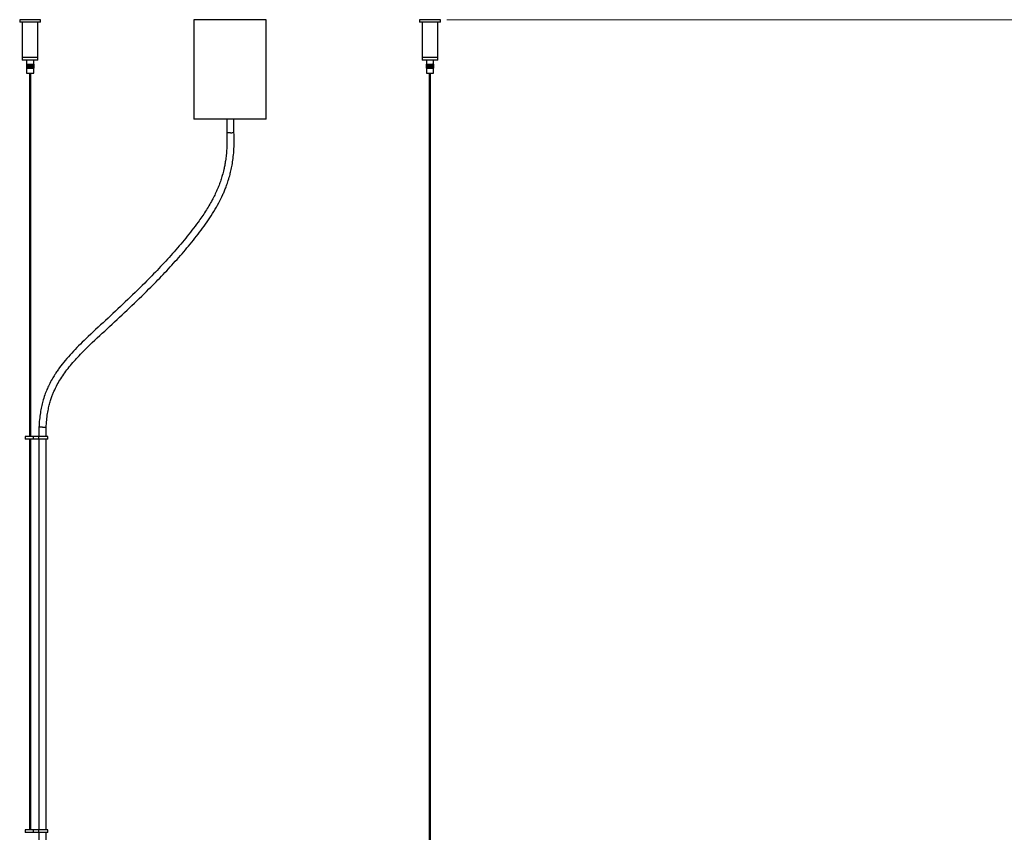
# Model space of a CAD drawing. Header units: millimetres. Extents: x 359 to 992, y 308 to 753.
# Tile 3 of 5: x 629 to 779, y 462 to 586. Entities that reach past the tile are written whole.
import ezdxf

# ---------------------------------------------------------------- set-up
doc = ezdxf.new("R2010")
doc.units = ezdxf.units.MM
doc.styles.add('SLDTEXTSTYLE0', font='TXT', dxfattribs={"width": 0.75})
doc.dimstyles.new('SLDDIMSTYLE1', dxfattribs={"dimtxt": 3.5, "dimasz": 3.556, "dimexe": 0, "dimexo": 0.0625, "dimgap": 0.875, "dimtad": 1, "dimdec": 0, "dimlfac": 5, "dimrnd": 1e-09, "dimzin": 12, "dimdsep": 46, "dimtxsty": 'SLDTEXTSTYLE0', "dimblk1": 'CLOSED', "dimblk2": 'CLOSED', "dimsah": 1, "dimcen": 0.09, "dimadec": 0, "dimazin": 3, "dimtfac": 1, "dimtdec": 0, "dimtofl": 0, "dimtmove": 0, "dimatfit": 3, "dimldrblk": 'CLOSED', "dimfxl": 0, "dimfrac": 2, "dimtolj": 1, "dimtzin": 12, "dimarcsym": 0})

# ---------------------------------------------------------------- blocks, each defined once
blk = doc.blocks.new('_Closed')
at = {"color": 0, "linetype": 'ByBlock', "lineweight": -2}
for p, q in [((-1, 0.166667), (0, 0)), ((-1, 0.166667), (-1, -0.166667)), ((0, 0), (-1, -0.166667)), ((0, 0), (-1, 0))]:
    blk.add_line(p, q, dxfattribs=at)
blk = doc.blocks.new('_D_1')
at = {"color": 7, "linetype": 'Continuous', "lineweight": 0}
for p, q in [((693.83, 586.37), (799.69, 586.37)), ((798.69, 586.37), (798.69, 319.37)), ((777.72, 319.37), (799.69, 319.37))]:
    blk.add_line(p, q, dxfattribs=at)
at = {"color": 7, "linetype": 'Continuous', "lineweight": 18, "xscale": 3.556, "yscale": 3.556}
for p, rotation in [((798.69, 586.37, -0.2), 90.0000000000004), ((798.69, 319.37, -0.2), 270.0000000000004)]:
    blk.add_blockref('_Closed', p, dxfattribs=dict(at, rotation=rotation))
at = {"color": 7, "linetype": 'Continuous', "lineweight": 18, "insert": (794.17, 448.31), "char_height": 3.5, "attachment_point": 1, "rotation": 90, "style": 'SLDTEXTSTYLE0'}
blk.add_mtext('1335', dxfattribs=at)

msp = doc.modelspace()

# ---------------------------------------------------------------- linework, layer by layer
at = {"color": 7, "linetype": 'Continuous', "lineweight": 25}
for p, q in [((628.65, 586.37), (628.65, 586)), ((631.83, 586.37), (628.65, 586.37)), ((631.83, 586), (628.65, 586)), ((629.04, 586), (629.04, 580.6)), ((631.44, 580.6), (631.44, 586)), ((631.83, 586), (631.83, 586.37)), ((655.24, 586.37), (655.24, 571.17)), ((659.81, 586.37), (655.24, 586.37)), ((666.24, 586.37), (659.81, 586.37)), ((666.24, 571.17), (666.24, 586.37)), ((689.65, 586.37), (689.65, 586)), ((692.32, 586.37), (689.65, 586.37)), ((692.32, 586), (689.65, 586)), ((690.04, 586), (690.04, 580.6)), ((692.83, 586.37), (692.32, 586.37)), ((692.83, 586), (692.32, 586)), ((692.44, 580.6), (692.44, 586)), ((692.83, 586), (692.83, 586.37)), ((629.04, 580.6), (629.04, 580.2)), ((631.44, 580.6), (629.04, 580.6)), ((631.44, 580.2), (629.04, 580.2)), ((629.69, 580.2), (629.69, 579.6)), ((630.79, 579.6), (630.79, 580.2)), ((631.44, 580.2), (631.44, 580.6)), ((690.04, 580.6), (690.04, 580.2)), ((692.44, 580.6), (690.04, 580.6)), ((692.06, 580.6), (690.04, 580.6)), ((692.44, 580.2), (690.04, 580.2)), ((690.69, 580.2), (690.69, 579.6)), ((691.79, 579.6), (691.79, 580.2)), ((692.44, 580.6), (692.06, 580.6)), ((692.44, 580.2), (692.44, 580.6)), ((629.68, 579.6), (629.68, 579)), ((629.68, 579.6), (629.69, 579.6)), ((629.68, 579.6), (629.68, 579)), ((629.68, 579.6), (629.68, 579.6)), ((629.68, 579.6), (629.68, 579)), ((629.68, 579.6), (629.68, 579.6)), ((629.68, 579.6), (629.68, 579)), ((629.68, 579.6), (629.68, 579.6)), ((629.68, 579.6), (629.68, 579)), ((629.68, 579.6), (629.68, 579.6)), ((629.68, 579), (629.69, 579)), ((629.68, 579), (629.68, 579)), ((629.68, 579), (629.68, 579)), ((629.68, 579), (629.68, 579)), ((629.68, 579), (629.68, 579)), ((629.69, 579.6), (629.69, 579)), ((629.69, 579.6), (629.7, 579.6)), ((629.69, 579.6), (629.69, 579)), ((629.69, 579.6), (629.69, 579.6)), ((629.69, 579.6), (629.69, 579)), ((629.69, 579.6), (629.69, 579.6)), ((629.69, 579), (629.69, 578.2)), ((629.69, 579), (629.7, 579)), ((629.69, 579), (629.69, 579)), ((629.69, 579), (629.69, 579)), ((629.7, 579.6), (629.7, 579)), ((629.7, 579.6), (629.71, 579.6)), ((629.7, 579), (629.71, 579)), ((629.71, 579.6), (629.71, 579)), ((629.71, 579.6), (629.72, 579.6)), ((629.71, 579.6), (629.71, 579)), ((629.71, 579.6), (629.71, 579.6)), ((629.71, 579), (629.72, 579)), ((629.71, 579), (629.71, 579)), ((629.72, 579.6), (629.72, 579)), ((629.72, 579.6), (629.73, 579.6)), ((629.72, 579), (629.73, 579)), ((629.73, 579.6), (629.73, 579)), ((629.73, 579.6), (629.74, 579.6)), ((629.73, 579), (629.74, 579)), ((629.74, 579.6), (629.74, 579)), ((629.74, 579.6), (629.75, 579.6)), ((629.74, 579.6), (629.74, 579)), ((629.74, 579.6), (629.74, 579.6)), ((629.74, 579), (629.75, 579)), ((629.74, 579), (629.74, 579)), ((629.75, 579.6), (629.75, 579)), ((629.75, 579.6), (629.77, 579.6)), ((629.75, 579), (629.77, 579)), ((629.77, 579), (629.77, 579.6)), ((629.77, 579.6), (629.77, 579)), ((629.77, 579.6), (629.78, 579.6)), ((629.77, 579), (629.78, 579)), ((629.78, 579), (629.78, 579.6)), ((629.78, 579.6), (629.78, 579)), ((629.78, 579.6), (629.79, 579.6)), ((629.78, 579), (629.79, 579)), ((629.79, 579.6), (629.79, 579)), ((629.79, 579), (629.79, 579.6)), ((629.79, 579.6), (629.79, 579)), ((629.79, 579.6), (629.8, 579.6)), ((629.79, 579.6), (629.79, 579.6)), ((629.79, 579), (629.8, 579)), ((629.79, 579), (629.79, 579)), ((629.8, 579), (629.8, 579.6)), ((629.8, 579.6), (629.8, 579)), ((629.8, 579.6), (629.8, 579)), ((629.8, 579.6), (629.81, 579.6)), ((629.8, 579.6), (629.8, 579.6)), ((629.8, 579), (629.81, 579)), ((629.8, 579), (629.8, 579)), ((629.81, 579.6), (629.81, 579)), ((629.81, 579), (629.81, 579.6)), ((629.81, 579.6), (629.81, 579)), ((629.81, 579.6), (629.82, 579.6)), ((629.81, 579.6), (629.81, 579.6)), ((629.81, 579.6), (629.85, 579.6)), ((629.81, 579), (629.82, 579)), ((629.81, 579), (629.81, 579)), ((629.82, 579), (629.82, 579.6)), ((629.82, 579.6), (629.82, 579)), ((629.82, 579.6), (629.83, 579.6)), ((629.82, 579), (629.83, 579)), ((629.83, 579.6), (629.83, 579)), ((629.83, 579.6), (629.84, 579.6)), ((629.83, 579), (629.84, 579)), ((629.84, 579.6), (629.84, 579)), ((629.84, 579), (629.84, 579.6)), ((629.84, 579.6), (629.84, 579)), ((629.84, 579.6), (629.85, 579.6)), ((629.84, 579.6), (629.84, 579.6)), ((629.84, 579), (629.85, 579)), ((629.84, 579), (629.84, 579)), ((629.85, 579), (629.85, 579.6)), ((629.85, 579.6), (629.85, 579)), ((629.85, 579.6), (629.85, 579)), ((629.85, 579.6), (629.87, 579.6)), ((629.85, 579.6), (629.85, 579.6)), ((629.85, 579), (629.87, 579)), ((629.85, 579), (629.85, 579)), ((629.87, 579.6), (629.87, 579)), ((629.87, 579), (629.87, 579.6)), ((629.87, 579.6), (629.87, 579)), ((629.87, 579.6), (629.88, 579.6)), ((629.87, 579.6), (629.87, 579.6)), ((629.87, 579), (629.88, 579)), ((629.87, 579), (629.87, 579)), ((629.88, 579), (629.88, 579.6)), ((629.88, 579.6), (629.88, 579)), ((629.88, 579.6), (629.88, 579)), ((629.88, 579.6), (629.9, 579.6)), ((629.88, 579.6), (629.88, 579.6)), ((629.88, 579), (629.9, 579)), ((629.88, 579), (629.88, 579)), ((629.9, 579.6), (629.9, 579)), ((629.9, 579), (629.9, 579.6)), ((629.9, 579.6), (629.9, 579)), ((629.9, 579.6), (629.91, 579.6)), ((629.9, 579.6), (629.9, 579.6)), ((629.9, 579), (629.91, 579)), ((629.9, 579), (629.9, 579)), ((629.91, 579), (629.91, 579.6)), ((629.91, 579.6), (629.91, 579)), ((629.91, 579.6), (629.92, 579.6)), ((629.91, 579), (629.92, 579)), ((629.92, 579.6), (629.92, 579)), ((629.92, 579.6), (629.93, 579.6)), ((629.92, 579), (629.93, 579)), ((629.93, 579.6), (629.93, 579)), ((629.93, 579), (629.93, 579.6)), ((629.93, 579.6), (629.93, 579)), ((629.93, 579.6), (629.94, 579.6)), ((629.93, 579.6), (629.93, 579.6)), ((629.93, 579), (629.94, 579)), ((629.93, 579), (629.93, 579)), ((629.94, 579), (629.94, 579.6)), ((629.95, 579.6), (629.95, 579)), ((629.95, 579.6), (629.95, 579)), ((629.95, 579.6), (629.96, 579.6)), ((629.95, 579.6), (629.95, 579.6)), ((629.95, 579), (629.96, 579)), ((629.95, 579), (629.95, 579)), ((629.96, 579.6), (629.96, 579)), ((629.96, 579), (629.96, 579.6)), ((629.96, 579.6), (629.97, 579.6)), ((629.96, 579), (629.97, 579)), ((629.97, 579.6), (629.97, 579)), ((629.97, 579.6), (629.98, 579.6)), ((629.97, 579), (629.98, 579)), ((629.98, 579), (629.98, 579.6)), ((629.98, 579.6), (629.98, 579)), ((629.98, 579.6), (629.99, 579.6)), ((629.98, 579), (629.99, 579)), ((629.99, 579.6), (629.99, 579)), ((629.99, 579.6), (630, 579.6)), ((629.99, 579), (630, 579)), ((630, 579.6), (630, 579)), ((630, 579), (630, 579.6)), ((630, 579.6), (630, 579)), ((630, 579.6), (630.01, 579.6)), ((630, 579.6), (630, 579.6)), ((630, 579), (630.01, 579)), ((630, 579), (630, 579)), ((630.01, 579), (630.01, 579.6)), ((630.02, 579.6), (630.02, 579)), ((630.02, 579.6), (630.02, 579)), ((630.02, 579.6), (630.03, 579.6)), ((630.02, 579.6), (630.02, 579.6)), ((630.02, 579), (630.03, 579)), ((630.02, 579), (630.02, 579)), ((630.03, 579.6), (630.03, 579)), ((630.03, 579), (630.03, 579.6)), ((630.03, 579.6), (630.04, 579.6)), ((630.03, 579), (630.04, 579)), ((630.04, 579.6), (630.04, 579)), ((630.04, 579.6), (630.05, 579.6)), ((630.04, 579), (630.05, 579)), ((630.05, 579), (630.05, 579.6)), ((630.05, 579.6), (630.05, 579)), ((630.05, 579.6), (630.06, 579.6)), ((630.05, 579), (630.06, 579)), ((630.06, 579.6), (630.06, 579)), ((630.06, 579.6), (630.07, 579.6)), ((630.06, 579), (630.07, 579)), ((630.07, 579.6), (630.07, 579)), ((630.07, 579), (630.07, 579.6)), ((630.07, 579.6), (630.08, 579.6)), ((630.07, 579), (630.08, 579)), ((630.08, 579.6), (630.08, 579)), ((630.08, 579.6), (630.09, 579.6)), ((630.08, 579), (630.09, 579)), ((630.09, 579), (630.09, 579.6)), ((630.09, 579.6), (630.09, 579)), ((630.09, 579.6), (630.1, 579.6)), ((630.09, 579), (630.1, 579)), ((630.1, 579.6), (630.1, 579)), ((630.1, 579.6), (630.11, 579.6)), ((630.1, 579), (630.11, 579)), ((630.11, 579.6), (630.11, 579)), ((630.11, 579), (630.11, 579.6)), ((630.11, 579.6), (630.12, 579.6)), ((630.11, 579), (630.12, 579)), ((630.12, 579.6), (630.12, 579)), ((630.12, 579.6), (630.13, 579.6)), ((630.12, 579), (630.13, 579)), ((630.13, 579), (630.13, 579.6)), ((630.13, 579.6), (630.13, 579)), ((630.13, 579.6), (630.14, 579.6)), ((630.13, 579), (630.14, 579)), ((630.14, 579.6), (630.14, 579)), ((630.14, 579.6), (630.15, 579.6)), ((630.14, 579), (630.15, 579)), ((630.15, 579.6), (630.15, 579)), ((630.15, 579), (630.15, 579.6)), ((630.15, 579.6), (630.16, 579.6)), ((630.15, 579), (630.16, 579)), ((630.16, 579.6), (630.16, 579)), ((630.16, 579.6), (630.17, 579.6)), ((630.16, 579), (630.17, 579)), ((630.17, 579), (630.17, 579.6)), ((630.17, 579.6), (630.17, 579)), ((630.17, 579.6), (630.18, 579.6)), ((630.17, 579), (630.18, 579)), ((630.18, 579.6), (630.18, 579)), ((630.18, 579.6), (630.19, 579.6)), ((630.18, 579), (630.19, 579)), ((630.19, 579.6), (630.19, 579)), ((630.19, 579), (630.19, 579.6)), ((630.19, 579.6), (630.2, 579.6)), ((630.19, 579), (630.2, 579)), ((630.2, 579.6), (630.2, 579)), ((630.2, 579.6), (630.21, 579.6)), ((630.2, 579), (630.21, 579)), ((630.21, 579), (630.21, 579.6)), ((630.21, 579.6), (630.21, 579)), ((630.21, 579.6), (630.22, 579.6)), ((630.21, 579), (630.22, 579)), ((630.22, 579.6), (630.22, 579)), ((630.22, 579.6), (630.23, 579.6)), ((630.22, 579), (630.23, 579)), ((630.23, 579.6), (630.23, 579)), ((630.23, 579), (630.23, 579.6)), ((630.23, 579.6), (630.24, 579.6)), ((630.23, 579), (630.24, 579)), ((630.24, 579.6), (630.24, 579)), ((630.24, 579.6), (630.25, 579.6)), ((630.24, 579), (630.25, 579)), ((630.25, 579), (630.25, 579.6)), ((630.25, 579.6), (630.25, 579)), ((630.25, 579.6), (630.26, 579.6)), ((630.25, 579), (630.26, 579)), ((630.26, 579.6), (630.26, 579)), ((630.26, 579.6), (630.27, 579.6)), ((630.26, 579), (630.27, 579)), ((630.27, 579.6), (630.27, 579)), ((630.27, 579), (630.27, 579.6)), ((630.27, 579.6), (630.28, 579.6)), ((630.27, 579), (630.28, 579)), ((630.28, 579.6), (630.28, 579)), ((630.28, 579.6), (630.29, 579.6)), ((630.28, 579), (630.29, 579)), ((630.29, 579), (630.29, 579.6)), ((630.29, 579.6), (630.29, 579)), ((630.29, 579.6), (630.3, 579.6)), ((630.29, 579), (630.3, 579)), ((630.3, 579.6), (630.3, 579)), ((630.3, 579.6), (630.31, 579.6)), ((630.3, 579), (630.31, 579)), ((630.31, 579.6), (630.31, 579)), ((630.31, 579), (630.31, 579.6)), ((630.31, 579.6), (630.32, 579.6)), ((630.31, 579), (630.32, 579)), ((630.32, 579), (630.32, 579.6)), ((630.32, 579.6), (630.32, 579)), ((630.32, 579.6), (630.32, 579.6)), ((630.32, 579), (630.32, 579)), ((630.33, 579.6), (630.33, 579)), ((630.33, 579.6), (630.34, 579.6)), ((630.33, 579), (630.34, 579)), ((630.34, 579), (630.34, 579.6)), ((630.34, 579.6), (630.34, 579)), ((630.34, 579.6), (630.34, 579.6)), ((630.34, 579), (630.34, 579)), ((630.35, 579.6), (630.35, 579)), ((630.35, 579.6), (630.36, 579.6)), ((630.35, 579), (630.36, 579)), ((630.36, 579), (630.36, 579.6)), ((630.36, 579.6), (630.36, 579)), ((630.36, 579.6), (630.36, 579.6)), ((630.36, 579), (630.36, 579)), ((630.37, 579.6), (630.37, 579)), ((630.37, 579.6), (630.38, 579.6)), ((630.37, 579), (630.38, 579)), ((630.38, 579.6), (630.38, 579)), ((630.38, 579), (630.38, 579.6)), ((630.38, 579.6), (630.38, 579)), ((630.38, 579.6), (630.38, 579.6)), ((630.38, 579.6), (630.4, 579.6)), ((630.38, 579), (630.38, 579)), ((630.38, 579), (630.4, 579)), ((630.4, 579), (630.4, 579.6)), ((630.4, 579.6), (630.4, 579)), ((630.4, 579.6), (630.4, 579)), ((630.4, 579.6), (630.4, 579.6)), ((630.4, 579.6), (630.42, 579.6)), ((630.4, 579), (630.4, 579)), ((630.4, 579), (630.42, 579)), ((630.42, 579.6), (630.42, 579)), ((630.42, 579), (630.42, 579.6)), ((630.42, 579.6), (630.42, 579)), ((630.42, 579.6), (630.42, 579.6)), ((630.42, 579.6), (630.44, 579.6)), ((630.42, 579), (630.42, 579)), ((630.42, 579), (630.44, 579)), ((630.44, 579), (630.44, 579.6)), ((630.44, 579.6), (630.44, 579)), ((630.44, 579.6), (630.44, 579)), ((630.44, 579.6), (630.44, 579.6)), ((630.44, 579.6), (630.45, 579.6)), ((630.44, 579), (630.44, 579)), ((630.44, 579), (630.45, 579)), ((630.45, 579.6), (630.45, 579)), ((630.45, 579.6), (630.46, 579.6)), ((630.45, 579), (630.46, 579)), ((630.46, 579.6), (630.46, 579)), ((630.46, 579), (630.46, 579.6)), ((630.46, 579.6), (630.47, 579.6)), ((630.46, 579), (630.47, 579)), ((630.47, 579.6), (630.47, 579)), ((630.47, 579.6), (630.48, 579.6)), ((630.47, 579), (630.48, 579)), ((630.48, 579), (630.48, 579.6)), ((630.48, 579.6), (630.48, 579)), ((630.48, 579.6), (630.49, 579.6)), ((630.48, 579), (630.49, 579)), ((630.49, 579.6), (630.49, 579)), ((630.49, 579), (630.49, 579.6)), ((630.49, 579.6), (630.49, 579)), ((630.49, 579.6), (630.49, 579.6)), ((630.49, 579.6), (630.51, 579.6)), ((630.49, 579), (630.49, 579)), ((630.49, 579), (630.51, 579)), ((630.51, 579), (630.51, 579.6)), ((630.51, 579.6), (630.51, 579)), ((630.51, 579.6), (630.51, 579)), ((630.51, 579.6), (630.51, 579.6)), ((630.51, 579.6), (630.53, 579.6)), ((630.51, 579), (630.51, 579)), ((630.51, 579), (630.53, 579)), ((630.53, 579.6), (630.53, 579)), ((630.53, 579), (630.53, 579.6)), ((630.53, 579.6), (630.53, 579)), ((630.53, 579.6), (630.53, 579.6)), ((630.53, 579.6), (630.54, 579.6)), ((630.53, 579), (630.53, 579)), ((630.53, 579), (630.54, 579)), ((630.54, 579), (630.54, 579.6)), ((630.54, 579.6), (630.54, 579)), ((630.54, 579.6), (630.54, 579.6)), ((630.54, 579), (630.54, 579)), ((630.55, 579.6), (630.55, 579)), ((630.55, 579.6), (630.56, 579.6)), ((630.55, 579), (630.56, 579)), ((630.56, 579.6), (630.56, 579)), ((630.56, 579), (630.56, 579.6)), ((630.56, 579.6), (630.56, 579)), ((630.56, 579.6), (630.56, 579.6)), ((630.56, 579.6), (630.58, 579.6)), ((630.56, 579), (630.56, 579)), ((630.56, 579), (630.58, 579)), ((630.58, 579), (630.58, 579.6)), ((630.58, 579.6), (630.58, 579)), ((630.58, 579.6), (630.58, 579)), ((630.58, 579.6), (630.58, 579.6)), ((630.58, 579.6), (630.59, 579.6)), ((630.58, 579), (630.58, 579)), ((630.58, 579), (630.59, 579)), ((630.59, 579.6), (630.59, 579)), ((630.59, 579), (630.59, 579.6)), ((630.59, 579.6), (630.59, 579)), ((630.59, 579.6), (630.59, 579.6)), ((630.59, 579.6), (630.61, 579.6)), ((630.59, 579), (630.59, 579)), ((630.59, 579), (630.61, 579)), ((630.61, 579), (630.61, 579.6)), ((630.61, 579.6), (630.61, 579)), ((630.61, 579.6), (630.61, 579)), ((630.61, 579.6), (630.61, 579.6)), ((630.61, 579.6), (630.62, 579.6)), ((630.61, 579), (630.61, 579)), ((630.61, 579), (630.62, 579)), ((630.62, 579.6), (630.62, 579)), ((630.62, 579.6), (630.62, 579)), ((630.62, 579.6), (630.64, 579.6)), ((630.62, 579), (630.64, 579)), ((630.64, 579.6), (630.64, 579)), ((630.64, 579.6), (630.64, 579)), ((630.64, 579.6), (630.65, 579.6)), ((630.64, 579), (630.65, 579)), ((630.65, 579.6), (630.65, 579)), ((630.65, 579.6), (630.66, 579.6)), ((630.65, 579), (630.66, 579)), ((630.66, 579.6), (630.66, 579)), ((630.66, 579.6), (630.68, 579.6)), ((630.66, 579), (630.68, 579)), ((630.68, 579.6), (630.68, 579)), ((630.68, 579.6), (630.69, 579.6)), ((630.68, 579), (630.69, 579)), ((630.69, 579.6), (630.69, 579)), ((630.69, 579.6), (630.7, 579.6)), ((630.69, 579), (630.7, 579)), ((630.7, 579.6), (630.7, 579)), ((630.7, 579.6), (630.71, 579.6)), ((630.7, 579), (630.71, 579)), ((630.71, 579.6), (630.71, 579)), ((630.71, 579.6), (630.72, 579.6)), ((630.71, 579), (630.72, 579)), ((630.72, 579.6), (630.72, 579)), ((630.72, 579.6), (630.73, 579.6)), ((630.72, 579), (630.73, 579)), ((630.73, 579.6), (630.73, 579)), ((630.73, 579.6), (630.74, 579.6)), ((630.73, 579), (630.74, 579)), ((630.74, 579.6), (630.74, 579)), ((630.74, 579.6), (630.75, 579.6)), ((630.74, 579), (630.75, 579)), ((630.75, 579.6), (630.75, 579)), ((630.75, 579.6), (630.76, 579.6)), ((630.75, 579), (630.76, 579)), ((630.76, 579.6), (630.76, 579)), ((630.76, 579.6), (630.76, 579)), ((630.76, 579.6), (630.76, 579.6)), ((630.76, 579.6), (630.77, 579.6)), ((630.76, 579), (630.76, 579)), ((630.76, 579), (630.77, 579)), ((630.77, 579.6), (630.77, 579)), ((630.77, 579.6), (630.77, 579)), ((630.77, 579.6), (630.77, 579.6)), ((630.77, 579.6), (630.78, 579.6)), ((630.77, 579), (630.77, 579)), ((630.77, 579), (630.78, 579)), ((630.78, 579.6), (630.78, 579)), ((630.78, 579.6), (630.78, 579)), ((630.78, 579.6), (630.78, 579.6)), ((630.78, 579.6), (630.79, 579.6)), ((630.78, 579), (630.78, 579)), ((630.78, 579), (630.79, 579)), ((630.79, 579.6), (630.79, 579)), ((630.79, 579.6), (630.79, 579)), ((630.79, 579.6), (630.79, 579.6)), ((630.79, 579.6), (630.79, 579)), ((630.79, 579.6), (630.79, 579.6)), ((630.79, 579.6), (630.79, 579)), ((630.79, 579.6), (630.79, 579.6)), ((630.79, 579.6), (630.79, 579)), ((630.79, 579.6), (630.79, 579.6)), ((630.79, 578.2), (630.79, 579)), ((630.79, 579), (630.79, 579)), ((630.79, 579), (630.79, 579)), ((630.79, 579), (630.79, 579)), ((630.79, 579), (630.79, 579)), ((690.68, 579.6), (690.68, 579)), ((690.68, 579.6), (690.69, 579.6)), ((690.68, 579.6), (690.68, 579)), ((690.68, 579.6), (690.68, 579.6)), ((690.68, 579.6), (690.68, 579)), ((690.68, 579.6), (690.68, 579.6)), ((690.68, 579.6), (690.68, 579)), ((690.68, 579.6), (690.68, 579.6)), ((690.68, 579), (690.69, 579)), ((690.68, 579), (690.68, 579)), ((690.68, 579), (690.68, 579)), ((690.68, 579), (690.68, 579)), ((690.69, 579.6), (690.69, 579)), ((690.69, 579.6), (690.7, 579.6)), ((690.69, 579.6), (690.69, 579)), ((690.69, 579.6), (690.69, 579.6)), ((690.69, 579.6), (690.69, 579)), ((690.69, 579.6), (690.69, 579.6)), ((690.69, 579), (690.69, 578.2)), ((690.69, 579), (690.7, 579)), ((690.69, 579), (690.69, 579)), ((690.69, 579), (690.69, 579)), ((690.7, 579.6), (690.7, 579)), ((690.7, 579.6), (690.71, 579.6)), ((690.7, 579.6), (690.7, 579)), ((690.7, 579.6), (690.7, 579.6)), ((690.7, 579), (690.71, 579)), ((690.7, 579), (690.7, 579)), ((690.71, 579.6), (690.71, 579)), ((690.71, 579.6), (690.72, 579.6)), ((690.71, 579), (690.72, 579)), ((690.72, 579.6), (690.72, 579)), ((690.72, 579.6), (690.73, 579.6)), ((690.72, 579.6), (690.72, 579)), ((690.72, 579.6), (690.72, 579.6)), ((690.72, 579), (690.73, 579)), ((690.72, 579), (690.72, 579)), ((690.73, 579.6), (690.73, 579)), ((690.73, 579.6), (690.74, 579.6)), ((690.73, 579), (690.74, 579)), ((690.74, 579.6), (690.74, 579)), ((690.74, 579.6), (690.75, 579.6)), ((690.74, 579), (690.75, 579)), ((690.75, 579.6), (690.75, 579)), ((690.75, 579.6), (690.76, 579.6)), ((690.75, 579), (690.76, 579)), ((690.76, 579.6), (690.76, 579)), ((690.76, 579.6), (690.77, 579.6)), ((690.76, 579), (690.77, 579)), ((690.77, 579), (690.77, 579.6)), ((690.77, 579.6), (690.77, 579)), ((690.77, 579.6), (690.78, 579.6)), ((690.77, 579), (690.78, 579)), ((690.78, 579.6), (690.78, 579)), ((690.78, 579), (690.78, 579.6)), ((690.78, 579.6), (690.78, 579)), ((690.78, 579.6), (690.79, 579.6)), ((690.78, 579.6), (690.78, 579.6)), ((690.78, 579), (690.79, 579)), ((690.78, 579), (690.78, 579)), ((690.79, 579), (690.79, 579.6)), ((690.79, 579.6), (690.79, 579)), ((690.79, 579.6), (690.8, 579.6)), ((690.79, 579), (690.8, 579)), ((690.8, 579.6), (690.8, 579)), ((690.8, 579.6), (690.81, 579.6)), ((690.8, 579), (690.81, 579)), ((690.81, 579.6), (690.81, 579)), ((690.81, 579), (690.81, 579.6)), ((690.81, 579.6), (690.81, 579)), ((690.81, 579.6), (690.82, 579.6)), ((690.81, 579.6), (690.81, 579.6)), ((690.81, 579), (690.82, 579)), ((690.81, 579), (690.81, 579)), ((690.82, 579), (690.82, 579.6)), ((690.82, 579.6), (690.82, 579)), ((690.82, 579.6), (690.82, 579)), ((690.82, 579.6), (690.83, 579.6)), ((690.82, 579.6), (690.82, 579.6)), ((690.82, 579), (690.83, 579)), ((690.82, 579), (690.82, 579)), ((690.83, 579.6), (690.83, 579)), ((690.83, 579), (690.83, 579.6)), ((690.83, 579.6), (690.83, 579)), ((690.83, 579.6), (690.85, 579.6)), ((690.83, 579.6), (690.83, 579.6)), ((690.83, 579), (690.85, 579)), ((690.83, 579), (690.83, 579)), ((690.85, 579), (690.85, 579.6)), ((690.85, 579.6), (690.85, 579)), ((690.85, 579.6), (690.85, 579)), ((690.85, 579.6), (690.85, 579.6)), ((690.85, 579.6), (690.86, 579.6)), ((690.85, 579), (690.85, 579)), ((690.85, 579), (690.86, 579)), ((690.86, 579.6), (690.86, 579)), ((690.86, 579), (690.86, 579.6)), ((690.86, 579.6), (690.86, 579)), ((690.86, 579.6), (690.86, 579.6)), ((690.86, 579.6), (690.87, 579.6)), ((690.86, 579), (690.86, 579)), ((690.86, 579), (690.87, 579)), ((690.87, 579), (690.87, 579.6)), ((690.87, 579.6), (690.87, 579)), ((690.87, 579.6), (690.88, 579.6)), ((690.87, 579), (690.88, 579)), ((690.88, 579.6), (690.88, 579)), ((690.88, 579.6), (690.89, 579.6)), ((690.88, 579), (690.89, 579)), ((690.89, 579.6), (690.89, 579)), ((690.89, 579), (690.89, 579.6)), ((690.89, 579.6), (690.89, 579)), ((690.89, 579.6), (690.89, 579.6)), ((690.89, 579.6), (690.9, 579.6)), ((690.89, 579), (690.89, 579)), ((690.89, 579), (690.9, 579)), ((690.9, 579), (690.9, 579.6)), ((690.91, 579.6), (690.91, 579)), ((690.91, 579.6), (690.91, 579)), ((690.91, 579.6), (690.91, 579.6)), ((690.91, 579.6), (690.92, 579.6)), ((690.91, 579), (690.91, 579)), ((690.91, 579), (690.92, 579)), ((690.92, 579.6), (690.92, 579)), ((690.92, 579), (690.92, 579.6)), ((690.92, 579.6), (690.93, 579.6)), ((690.92, 579), (690.93, 579)), ((690.93, 579.6), (690.93, 579)), ((690.93, 579.6), (690.94, 579.6)), ((690.93, 579), (690.94, 579)), ((690.94, 579), (690.94, 579.6)), ((690.94, 579.6), (690.94, 579)), ((690.94, 579.6), (690.94, 579)), ((690.94, 579.6), (690.94, 579.6)), ((690.94, 579.6), (690.95, 579.6)), ((690.94, 579), (690.94, 579)), ((690.94, 579), (690.95, 579)), ((690.95, 579), (690.95, 579.6)), ((690.96, 579.6), (690.96, 579)), ((690.96, 579.6), (690.96, 579)), ((690.96, 579.6), (690.96, 579.6)), ((690.96, 579.6), (690.97, 579.6)), ((690.96, 579), (690.96, 579)), ((690.96, 579), (690.97, 579)), ((690.97, 579), (690.97, 579.6)), ((690.97, 579.6), (690.97, 579)), ((690.97, 579.6), (690.98, 579.6)), ((690.97, 579), (690.98, 579)), ((690.98, 579.6), (690.98, 579)), ((690.98, 579.6), (690.99, 579.6)), ((690.98, 579), (690.99, 579)), ((690.99, 579.6), (690.99, 579)), ((690.99, 579), (690.99, 579.6)), ((690.99, 579.6), (691, 579.6)), ((690.99, 579), (691, 579)), ((691, 579.6), (691, 579)), ((691, 579.6), (691.01, 579.6)), ((691, 579), (691.01, 579)), ((691.01, 579), (691.01, 579.6)), ((691.01, 579.6), (691.01, 579)), ((691.01, 579.6), (691.02, 579.6)), ((691.01, 579), (691.02, 579)), ((691.02, 579), (691.02, 579.6)), ((691.02, 579.6), (691.02, 579)), ((691.02, 579.6), (691.02, 579.6)), ((691.02, 579), (691.02, 579)), ((691.03, 579.6), (691.03, 579)), ((691.03, 579.6), (691.03, 579)), ((691.03, 579.6), (691.03, 579.6)), ((691.03, 579.6), (691.04, 579.6)), ((691.03, 579), (691.03, 579)), ((691.03, 579), (691.04, 579)), ((691.04, 579), (691.04, 579.6)), ((691.04, 579.6), (691.04, 579)), ((691.04, 579.6), (691.05, 579.6)), ((691.04, 579), (691.05, 579)), ((691.05, 579.6), (691.05, 579)), ((691.05, 579.6), (691.06, 579.6)), ((691.05, 579), (691.06, 579)), ((691.06, 579.6), (691.06, 579)), ((691.06, 579), (691.06, 579.6)), ((691.06, 579.6), (691.07, 579.6)), ((691.06, 579), (691.07, 579)), ((691.07, 579.6), (691.07, 579)), ((691.07, 579.6), (691.08, 579.6)), ((691.07, 579), (691.08, 579)), ((691.08, 579), (691.08, 579.6)), ((691.08, 579.6), (691.08, 579)), ((691.08, 579.6), (691.09, 579.6)), ((691.08, 579), (691.09, 579)), ((691.09, 579.6), (691.09, 579)), ((691.09, 579.6), (691.1, 579.6)), ((691.09, 579), (691.1, 579)), ((691.1, 579.6), (691.1, 579)), ((691.1, 579), (691.1, 579.6)), ((691.1, 579.6), (691.11, 579.6)), ((691.1, 579), (691.11, 579)), ((691.11, 579.6), (691.11, 579)), ((691.11, 579.6), (691.12, 579.6)), ((691.11, 579), (691.12, 579)), ((691.12, 579), (691.12, 579.6)), ((691.12, 579.6), (691.12, 579)), ((691.12, 579.6), (691.13, 579.6)), ((691.12, 579), (691.13, 579)), ((691.13, 579.6), (691.13, 579)), ((691.13, 579.6), (691.14, 579.6)), ((691.13, 579), (691.14, 579)), ((691.14, 579.6), (691.14, 579)), ((691.14, 579), (691.14, 579.6)), ((691.14, 579.6), (691.15, 579.6)), ((691.14, 579), (691.15, 579)), ((691.15, 579.6), (691.15, 579)), ((691.15, 579.6), (691.16, 579.6)), ((691.15, 579), (691.16, 579)), ((691.16, 579), (691.16, 579.6)), ((691.16, 579.6), (691.16, 579)), ((691.16, 579.6), (691.17, 579.6)), ((691.16, 579), (691.17, 579)), ((691.17, 579.6), (691.17, 579)), ((691.17, 579.6), (691.18, 579.6)), ((691.17, 579), (691.18, 579)), ((691.18, 579.6), (691.18, 579)), ((691.18, 579), (691.18, 579.6)), ((691.18, 579.6), (691.19, 579.6)), ((691.18, 579), (691.19, 579)), ((691.19, 579.6), (691.19, 579)), ((691.19, 579.6), (691.2, 579.6)), ((691.19, 579), (691.2, 579)), ((691.2, 579), (691.2, 579.6)), ((691.2, 579.6), (691.2, 579)), ((691.2, 579.6), (691.21, 579.6)), ((691.2, 579), (691.21, 579)), ((691.21, 579.6), (691.21, 579)), ((691.21, 579.6), (691.22, 579.6)), ((691.21, 579), (691.22, 579)), ((691.22, 579.6), (691.22, 579)), ((691.22, 579), (691.22, 579.6)), ((691.22, 579.6), (691.23, 579.6)), ((691.22, 579), (691.23, 579)), ((691.23, 579.6), (691.23, 579)), ((691.23, 579.6), (691.24, 579.6)), ((691.23, 579), (691.24, 579)), ((691.24, 579), (691.24, 579.6)), ((691.24, 579.6), (691.24, 579)), ((691.24, 579.6), (691.25, 579.6)), ((691.24, 579), (691.25, 579)), ((691.25, 579.6), (691.25, 579)), ((691.25, 579.6), (691.26, 579.6)), ((691.25, 579), (691.26, 579)), ((691.26, 579.6), (691.26, 579)), ((691.26, 579), (691.26, 579.6)), ((691.26, 579.6), (691.27, 579.6)), ((691.26, 579), (691.27, 579)), ((691.27, 579.6), (691.27, 579)), ((691.27, 579.6), (691.28, 579.6)), ((691.27, 579), (691.28, 579)), ((691.28, 579), (691.28, 579.6)), ((691.28, 579.6), (691.28, 579)), ((691.28, 579.6), (691.29, 579.6)), ((691.28, 579), (691.29, 579)), ((691.29, 579.6), (691.29, 579)), ((691.29, 579.6), (691.3, 579.6)), ((691.29, 579), (691.3, 579)), ((691.3, 579.6), (691.3, 579)), ((691.3, 579), (691.3, 579.6)), ((691.3, 579.6), (691.31, 579.6)), ((691.3, 579), (691.31, 579)), ((691.31, 579.6), (691.31, 579)), ((691.31, 579.6), (691.32, 579.6)), ((691.31, 579), (691.32, 579)), ((691.32, 579), (691.32, 579.6)), ((691.32, 579.6), (691.32, 579)), ((691.32, 579.6), (691.33, 579.6)), ((691.32, 579), (691.33, 579)), ((691.33, 579.6), (691.33, 579)), ((691.33, 579.6), (691.34, 579.6)), ((691.33, 579), (691.34, 579)), ((691.34, 579.6), (691.34, 579)), ((691.34, 579), (691.34, 579.6)), ((691.34, 579.6), (691.35, 579.6)), ((691.34, 579), (691.35, 579)), ((691.35, 579.6), (691.35, 579)), ((691.35, 579.6), (691.36, 579.6)), ((691.35, 579), (691.36, 579)), ((691.36, 579), (691.36, 579.6)), ((691.36, 579.6), (691.36, 579)), ((691.36, 579.6), (691.37, 579.6)), ((691.36, 579), (691.37, 579)), ((691.37, 579.6), (691.37, 579)), ((691.37, 579.6), (691.38, 579.6)), ((691.37, 579), (691.38, 579)), ((691.38, 579.6), (691.38, 579)), ((691.38, 579), (691.38, 579.6)), ((691.38, 579.6), (691.39, 579.6)), ((691.38, 579), (691.39, 579)), ((691.39, 579), (691.39, 579.6)), ((691.39, 579.6), (691.39, 579)), ((691.39, 579.6), (691.39, 579.6)), ((691.39, 579), (691.39, 579)), ((691.4, 579.6), (691.4, 579)), ((691.4, 579.6), (691.41, 579.6)), ((691.4, 579), (691.41, 579)), ((691.41, 579.6), (691.41, 579)), ((691.41, 579), (691.41, 579.6)), ((691.41, 579.6), (691.41, 579)), ((691.41, 579.6), (691.41, 579.6)), ((691.41, 579.6), (691.43, 579.6)), ((691.41, 579), (691.41, 579)), ((691.41, 579), (691.43, 579)), ((691.43, 579), (691.43, 579.6)), ((691.43, 579.6), (691.43, 579)), ((691.43, 579.6), (691.43, 579)), ((691.43, 579.6), (691.43, 579.6)), ((691.43, 579.6), (691.45, 579.6)), ((691.43, 579), (691.43, 579)), ((691.43, 579), (691.45, 579)), ((691.45, 579.6), (691.45, 579)), ((691.45, 579), (691.45, 579.6)), ((691.45, 579.6), (691.45, 579)), ((691.45, 579.6), (691.45, 579.6)), ((691.45, 579.6), (691.47, 579.6)), ((691.45, 579), (691.45, 579)), ((691.45, 579), (691.47, 579)), ((691.46, 579.03), (691.5, 579.03)), ((691.47, 579), (691.47, 579.6)), ((691.47, 579.6), (691.47, 579)), ((691.47, 579.6), (691.47, 579)), ((691.47, 579.6), (691.47, 579.6)), ((691.47, 579.6), (691.48, 579.6)), ((691.47, 579), (691.47, 579)), ((691.47, 579), (691.48, 579)), ((691.48, 579.6), (691.48, 579)), ((691.48, 579.6), (691.49, 579.6)), ((691.48, 579), (691.49, 579)), ((691.49, 579.6), (691.49, 579)), ((691.49, 579), (691.49, 579.6)), ((691.49, 579.6), (691.5, 579.6)), ((691.49, 579), (691.5, 579)), ((691.5, 579), (691.5, 579.6)), ((691.5, 579.6), (691.5, 579)), ((691.5, 579.6), (691.5, 579.6)), ((691.5, 579), (691.5, 579)), ((691.51, 579.6), (691.51, 579)), ((691.51, 579.6), (691.52, 579.6)), ((691.51, 579), (691.52, 579)), ((691.52, 579.6), (691.52, 579)), ((691.52, 579), (691.52, 579.6)), ((691.52, 579.6), (691.52, 579)), ((691.52, 579.6), (691.52, 579.6)), ((691.52, 579.6), (691.54, 579.6)), ((691.52, 579), (691.52, 579)), ((691.52, 579), (691.54, 579)), ((691.54, 579), (691.54, 579.6)), ((691.54, 579.6), (691.54, 579)), ((691.54, 579.6), (691.54, 579)), ((691.54, 579.6), (691.54, 579.6)), ((691.54, 579.6), (691.55, 579.6)), ((691.54, 579), (691.54, 579)), ((691.54, 579), (691.55, 579)), ((691.55, 579), (691.55, 579.6)), ((691.55, 579.6), (691.55, 579)), ((691.55, 579.6), (691.55, 579.6)), ((691.55, 579), (691.55, 579)), ((691.56, 579.6), (691.56, 579)), ((691.56, 579.6), (691.57, 579.6)), ((691.56, 579), (691.57, 579)), ((691.57, 579), (691.57, 579.6)), ((691.57, 579.6), (691.57, 579)), ((691.57, 579.6), (691.57, 579)), ((691.57, 579.6), (691.57, 579.6)), ((691.57, 579.6), (691.59, 579.6)), ((691.57, 579), (691.57, 579)), ((691.57, 579), (691.59, 579)), ((691.59, 579.6), (691.59, 579)), ((691.59, 579), (691.59, 579.6)), ((691.59, 579.6), (691.59, 579)), ((691.59, 579.6), (691.59, 579.6)), ((691.59, 579.6), (691.6, 579.6)), ((691.59, 579), (691.59, 579)), ((691.59, 579), (691.6, 579)), ((691.6, 579), (691.6, 579.6)), ((691.6, 579.6), (691.6, 579)), ((691.6, 579.6), (691.6, 579)), ((691.6, 579.6), (691.6, 579.6)), ((691.6, 579.6), (691.62, 579.6)), ((691.6, 579), (691.6, 579)), ((691.6, 579), (691.62, 579)), ((691.62, 579.6), (691.62, 579)), ((691.62, 579), (691.62, 579.6)), ((691.62, 579.6), (691.62, 579)), ((691.62, 579.6), (691.62, 579.6)), ((691.62, 579.6), (691.63, 579.6)), ((691.62, 579), (691.62, 579)), ((691.62, 579), (691.63, 579)), ((691.63, 579.6), (691.63, 579)), ((691.63, 579.6), (691.63, 579)), ((691.63, 579.6), (691.64, 579.6)), ((691.63, 579), (691.64, 579)), ((691.64, 579.6), (691.64, 579)), ((691.64, 579.6), (691.64, 579)), ((691.64, 579.6), (691.66, 579.6)), ((691.64, 579), (691.66, 579)), ((691.65, 579.04), (691.68, 579.04)), ((691.66, 579.6), (691.66, 579)), ((691.66, 579.6), (691.67, 579.6)), ((691.66, 579), (691.67, 579)), ((691.67, 579.6), (691.67, 579)), ((691.67, 579.6), (691.68, 579.6)), ((691.67, 579), (691.68, 579)), ((691.68, 579.6), (691.68, 579)), ((691.68, 579.6), (691.69, 579.6)), ((691.68, 579), (691.69, 579)), ((691.69, 579.6), (691.69, 579)), ((691.69, 579.6), (691.71, 579.6)), ((691.69, 579), (691.71, 579)), ((691.71, 579.6), (691.71, 579)), ((691.71, 579.6), (691.72, 579.6)), ((691.71, 579), (691.72, 579)), ((691.72, 579.6), (691.72, 579)), ((691.72, 579.6), (691.73, 579.6)), ((691.72, 579), (691.73, 579)), ((691.73, 579.6), (691.73, 579)), ((691.73, 579.6), (691.74, 579.6)), ((691.73, 579), (691.74, 579)), ((691.74, 579.6), (691.74, 579)), ((691.74, 579.6), (691.74, 579)), ((691.74, 579.6), (691.74, 579.6)), ((691.74, 579.6), (691.75, 579.6)), ((691.74, 579), (691.74, 579)), ((691.74, 579), (691.75, 579)), ((691.75, 579.6), (691.75, 579)), ((691.75, 579.6), (691.76, 579.6)), ((691.75, 579), (691.76, 579)), ((691.76, 579.6), (691.76, 579)), ((691.76, 579.6), (691.77, 579.6)), ((691.76, 579), (691.77, 579)), ((691.77, 579.6), (691.77, 579)), ((691.77, 579.6), (691.77, 579)), ((691.77, 579.6), (691.77, 579.6)), ((691.77, 579.6), (691.78, 579.6)), ((691.77, 579), (691.77, 579)), ((691.77, 579), (691.78, 579)), ((691.78, 579.6), (691.78, 579)), ((691.78, 579.6), (691.78, 579)), ((691.78, 579.6), (691.78, 579.6)), ((691.78, 579.6), (691.79, 579.6)), ((691.78, 579), (691.78, 579)), ((691.78, 579), (691.79, 579)), ((691.79, 579.6), (691.79, 579)), ((691.79, 579.6), (691.79, 579)), ((691.79, 579.6), (691.79, 579.6)), ((691.79, 579.6), (691.79, 579)), ((691.79, 579.6), (691.79, 579.6)), ((691.79, 579.6), (691.79, 579)), ((691.79, 579.6), (691.79, 579.6)), ((691.79, 579.6), (691.79, 579)), ((691.79, 579.6), (691.79, 579.6)), ((691.79, 579.6), (691.79, 579)), ((691.79, 579.6), (691.79, 579.6)), ((691.79, 578.2), (691.79, 579)), ((691.79, 579), (691.79, 579)), ((691.79, 579), (691.79, 579)), ((691.79, 579), (691.79, 579)), ((691.79, 579), (691.79, 579)), ((691.79, 579), (691.79, 579)), ((629.69, 578.2), (630.12, 578.2)), ((630.12, 578.2), (630.79, 578.2)), ((630.14, 578.2), (630.14, 522.77)), ((630.34, 522.77), (630.34, 578.2)), ((690.69, 578.2), (691.79, 578.2)), ((691.14, 578.2), (691.14, 367.32)), ((691.34, 367.29), (691.34, 578.2)), ((659.81, 571.17), (655.24, 571.17)), ((666.24, 571.17), (659.81, 571.17)), ((660.24, 571.17), (660.24, 569.12)), ((661.34, 569.14), (661.34, 571.17)), ((629.47, 522.77), (629.47, 522.37)), ((630.77, 522.77), (629.47, 522.77)), ((630.77, 522.37), (630.77, 522.77)), ((631.58, 522.77), (630.77, 522.77)), ((631.58, 522.37), (631.58, 522.77)), ((632.93, 522.77), (631.58, 522.77)), ((631.59, 524.2), (631.59, 522.77)), ((632.69, 522.77), (632.69, 524.18)), ((632.93, 522.37), (632.93, 522.77)), ((630.77, 522.37), (629.47, 522.37)), ((630.14, 522.37), (630.14, 462.77)), ((630.34, 462.77), (630.34, 522.37)), ((631.58, 522.37), (630.77, 522.37)), ((632.93, 522.37), (631.58, 522.37)), ((631.59, 522.37), (631.59, 462.77)), ((632.69, 462.77), (632.69, 522.37)), ((629.47, 462.77), (629.47, 462.37)), ((630.77, 462.77), (629.47, 462.77)), ((630.77, 462.37), (630.77, 462.77)), ((631.58, 462.77), (630.77, 462.77)), ((631.58, 462.37), (631.58, 462.77)), ((632.93, 462.77), (631.58, 462.77)), ((632.93, 462.37), (632.93, 462.77)), ((630.77, 462.37), (629.47, 462.37)), ((631.58, 462.37), (630.77, 462.37)), ((632.93, 462.37), (631.58, 462.37)), ((631.59, 462.37), (631.59, 402.77)), ((632.69, 402.77), (632.69, 462.37))]:
    msp.add_line(p, q, dxfattribs=at)
for points, knots in [([(691.68, 579.58), (691.68, 579.58), (691.69, 579.58), (691.67, 579.58), (691.64, 579.58)], [0, 0, 0, 0, 0.080293, 1, 1, 1, 1]), ([(691.68, 579.51), (691.68, 579.51), (691.69, 579.5), (691.67, 579.5), (691.64, 579.5)], [0, 0, 0, 0, 0.080293, 1, 1, 1, 1]), ([(691.68, 579.43), (691.68, 579.43), (691.69, 579.43), (691.67, 579.43), (691.64, 579.43)], [0, 0, 0, 0, 0.080293, 1, 1, 1, 1]), ([(691.68, 579.35), (691.68, 579.35), (691.69, 579.35), (691.67, 579.35), (691.64, 579.35)], [0, 0, 0, 0, 0.080293, 1, 1, 1, 1]), ([(691.68, 579.28), (691.68, 579.28), (691.69, 579.28), (691.67, 579.27), (691.64, 579.27)], [0, 0, 0, 0, 0.080293, 1, 1, 1, 1]), ([(691.68, 579.2), (691.68, 579.2), (691.69, 579.2), (691.67, 579.2), (691.64, 579.2)], [0, 0, 0, 0, 0.080293, 1, 1, 1, 1]), ([(691.68, 579.13), (691.68, 579.13), (691.69, 579.12), (691.67, 579.12), (691.64, 579.12)], [0, 0, 0, 0, 0.080293, 1, 1, 1, 1]), ([(691.68, 579.05), (691.68, 579.05), (691.69, 579.05), (691.67, 579.05), (691.64, 579.04)], [0, 0, 0, 0, 0.080293, 1, 1, 1, 1]), ([(660.23, 569.14), (660.25, 568.71), (660.28, 567.89), (660.25, 566.74), (660.17, 565.75), (660.06, 564.9), (659.93, 564.15), (659.77, 563.41), (659.58, 562.66), (659.33, 561.87), (659.06, 561.12), (658.75, 560.37), (658.4, 559.61), (657.84, 558.52), (657.01, 557.12), (655.67, 555.17), (653.99, 553.02), (651.98, 550.67), (649.89, 548.4), (647.49, 545.93), (644.77, 543.29), (641.75, 540.49), (639.35, 538.28), (637.64, 536.61), (636.58, 535.51), (635.61, 534.41), (634.87, 533.49), (634.36, 532.76), (633.97, 532.18), (633.55, 531.48), (633.15, 530.72), (632.78, 529.91), (632.45, 529.07), (632.18, 528.2), (631.96, 527.29), (631.79, 526.36), (631.65, 525.31), (631.61, 524.57), (631.59, 524.18)], [0, 0, 0, 0, 0.023855, 0.044449, 0.062318, 0.077868, 0.091416, 0.103195, 0.11944, 0.133519, 0.147919, 0.162701, 0.17791, 0.193229, 0.229531, 0.266164, 0.321963, 0.377975, 0.434102, 0.490255, 0.565137, 0.639925, 0.714467, 0.742303, 0.770006, 0.79739, 0.822507, 0.834117, 0.845758, 0.860368, 0.878494, 0.892714, 0.908849, 0.927164, 0.942565, 0.95964, 0.978674, 1, 1, 1, 1]), ([(632.69, 524.13), (632.71, 524.52), (632.75, 525.24), (632.88, 526.25), (633.05, 527.12), (633.24, 527.88), (633.44, 528.55), (633.65, 529.13), (633.94, 529.84), (634.35, 530.66), (634.9, 531.61), (635.52, 532.51), (636.2, 533.4), (636.94, 534.27), (637.72, 535.11), (638.53, 535.94), (640.06, 537.44), (642.38, 539.57), (645.41, 542.39), (648.14, 545.03), (650.55, 547.5), (652.66, 549.78), (654.68, 552.12), (656.27, 554.14), (657.45, 555.82), (658.28, 557.1), (659.01, 558.39), (659.54, 559.45), (659.9, 560.27), (660.15, 560.91), (660.42, 561.67), (660.67, 562.49), (660.89, 563.35), (661.07, 564.23), (661.22, 565.24), (661.33, 566.4), (661.38, 567.73), (661.35, 568.69), (661.33, 569.2)], [0, 0, 0, 0, 0.020935, 0.039159, 0.055147, 0.069262, 0.081778, 0.09289, 0.10274, 0.123479, 0.142528, 0.162281, 0.182792, 0.203468, 0.224255, 0.245167, 0.266138, 0.340952, 0.415935, 0.490933, 0.547171, 0.603347, 0.659361, 0.715166, 0.742967, 0.770596, 0.798022, 0.82329, 0.834947, 0.846457, 0.860835, 0.878791, 0.892946, 0.909062, 0.927407, 0.948341, 0.972338, 1, 1, 1, 1]), ([(660.79, 569.13), (660.78, 569.13), (660.77, 569.13), (660.69, 569.13), (660.55, 569.12), (660.4, 569.12), (660.29, 569.12), (660.24, 569.12), (660.24, 569.12), (660.24, 569.12)], [0, 0, 0, 0, 0.011255, 0.056044, 0.270823, 0.485603, 0.700278, 0.914939, 1, 1, 1, 1]), ([(660.79, 569.13), (660.79, 569.13), (660.81, 569.13), (660.88, 569.13), (661.02, 569.13), (661.17, 569.14), (661.28, 569.14), (661.34, 569.14), (661.33, 569.14), (661.33, 569.14)], [0, 0, 0, 0, 0.011254, 0.05604, 0.270801, 0.485562, 0.70022, 0.914865, 1, 1, 1, 1]), ([(632.14, 524.19), (632.14, 524.19), (632.08, 524.2), (631.95, 524.2), (631.79, 524.2), (631.67, 524.2), (631.6, 524.2), (631.6, 524.2), (631.6, 524.2)], [0, 0, 0, 0, 0.012278, 0.227078, 0.441879, 0.65666, 0.871401, 1, 1, 1, 1]), ([(632.14, 524.19), (632.15, 524.19), (632.21, 524.19), (632.34, 524.19), (632.5, 524.19), (632.62, 524.18), (632.69, 524.18), (632.69, 524.18), (632.69, 524.18)], [0, 0, 0, 0, 0.012277, 0.227059, 0.441843, 0.656606, 0.87133, 1, 1, 1, 1])]:
    msp.add_open_spline(points, degree=3, knots=knots, dxfattribs=at)

# ---------------------------------------------------------------- dimensions: what is measured, and where the dimension line sits
at = {"color": 7, "linetype": 'Continuous', "lineweight": 18}
dim = msp.add_linear_dim(base=(798.69, 319.37), p1=(692.83, 586.37), p2=(776.72, 319.37), angle=90, dimstyle='SLDDIMSTYLE1', dxfattribs=at)
dim.commit()
dim.dimension.update_dxf_attribs({"geometry": '_D_1', "text_midpoint": (798.69, 453.49), "dimtype": 160})

doc.saveas('drawing.dxf')
